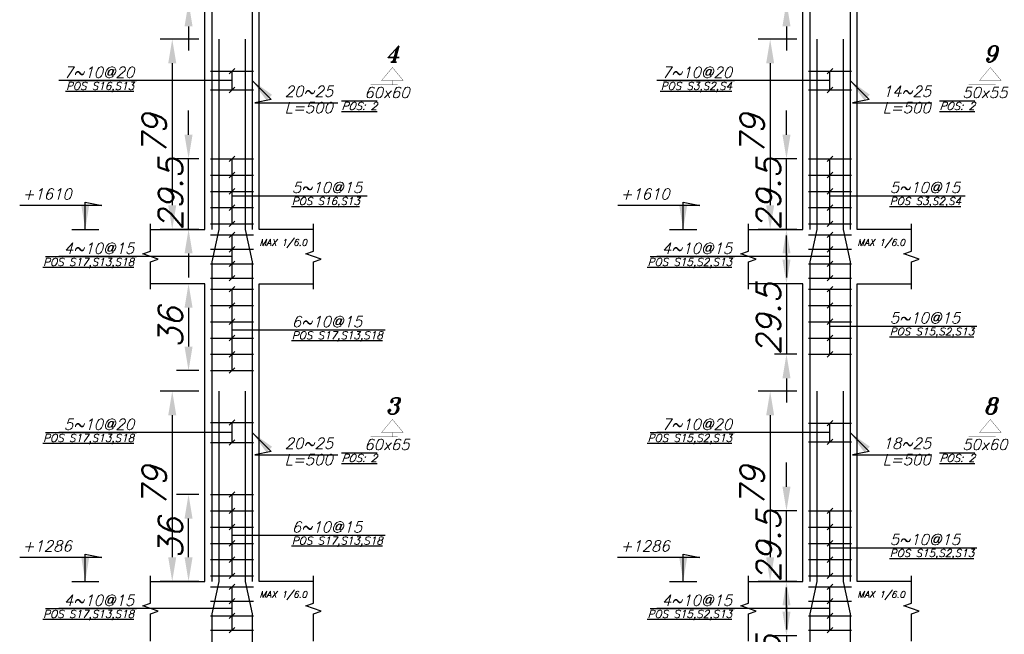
# Model space of a CAD drawing. Header units: inches. Extents: x 826 to 1034, y 702 to 834.
# Tile 5 of 93: x 882.64 to 890.82, y 727.38 to 732.49. Entities that reach past the tile are written whole.
import ezdxf
from ezdxf.enums import TextEntityAlignment as Align

# ---------------------------------------------------------------- set-up
doc = ezdxf.new("R2010")
doc.units = ezdxf.units.IN
doc.header["$MEASUREMENT"] = 0
doc.layers.add('SAZE_DRAWINGS', color=7, linetype='Continuous')
doc.styles.add('SAZE_STYLE', font='romansp.shx', dxfattribs={"oblique": 15})
doc.styles.add('SAZE_STYLE1', font='romant.shx', dxfattribs={"oblique": 15})
doc.dimstyles.new('SAZE_DIM_STYLE', dxfattribs={"dimtxt": 0.2, "dimasz": 0.2, "dimexe": 0.1, "dimexo": 0.05, "dimgap": 0.05, "dimtad": 0, "dimzin": 0, "dimdsep": 46, "dimtxsty": 'SAZE_STYLE', "dimcen": 0.09, "dimclrd": 2, "dimclre": 2, "dimclrt": 3, "dimadec": 0, "dimazin": 0, "dimtfac": 1, "dimtdec": 4, "dimtix": 1, "dimtmove": 1, "dimatfit": 3, "dimfxl": 1, "dimtolj": 1, "dimtzin": 0, "dimarcsym": 0})

# ---------------------------------------------------------------- blocks, each defined once
blk = doc.blocks.new('*D3762')
at = {"layer": 'Defpoints', "color": 0, "transparency": 16777216}
for p in [(884.1812, 729.3989), (883.9102, 727.8181), (884.1812, 727.8181)]:
    blk.add_point(p, dxfattribs=at)
at = {"layer": 'SAZE_DRAWINGS', "color": 2, "lineweight": -2, "transparency": 16777216}
for p, q in [((884.1312, 729.3989), (883.8102, 729.3989)), ((883.9102, 729.1989), (883.9102, 728.0181)), ((884.1312, 727.8181), (883.8102, 727.8181))]:
    blk.add_line(p, q, dxfattribs=at)
at = {"layer": 'SAZE_DRAWINGS', "color": 2, "transparency": 16777216}
for points in [[(883.8768, 729.1989), (883.9435, 729.1989), (883.9102, 729.3989)], [(883.8768, 728.0181), (883.9435, 728.0181), (883.9102, 727.8181)]]:
    blk.add_solid(points, dxfattribs=at)
at = {"layer": 'SAZE_DRAWINGS', "color": 3, "transparency": 16777216, "insert": (883.7602, 728.6085), "char_height": 0.2, "attachment_point": 5, "rotation": 90, "style": 'SAZE_STYLE'}
blk.add_mtext('\\A1;79', dxfattribs=at)
blk = doc.blocks.new('*D3765')
at = {"layer": 'Defpoints', "color": 0, "transparency": 16777216}
for p in [(884.1812, 732.3256), (883.9102, 730.7448), (884.1812, 730.7448)]:
    blk.add_point(p, dxfattribs=at)
at = {"layer": 'SAZE_DRAWINGS', "color": 2, "lineweight": -2, "transparency": 16777216}
for p, q in [((884.1312, 732.3256), (883.8102, 732.3256)), ((883.9102, 732.1256), (883.9102, 730.9448)), ((884.1312, 730.7448), (883.8102, 730.7448))]:
    blk.add_line(p, q, dxfattribs=at)
at = {"layer": 'SAZE_DRAWINGS', "color": 2, "transparency": 16777216}
for points in [[(883.8768, 732.1256), (883.9435, 732.1256), (883.9102, 732.3256)], [(883.8768, 730.9448), (883.9435, 730.9448), (883.9102, 730.7448)]]:
    blk.add_solid(points, dxfattribs=at)
at = {"layer": 'SAZE_DRAWINGS', "color": 3, "transparency": 16777216, "insert": (883.7602, 731.5352), "char_height": 0.2, "attachment_point": 5, "rotation": 90, "style": 'SAZE_STYLE'}
blk.add_mtext('\\A1;79', dxfattribs=at)
blk = doc.blocks.new('*D3766')
at = {"layer": 'Defpoints', "color": 0, "transparency": 16777216}
for p in [(884.0457, 728.5407), (884.1812, 728.5407), (884.1812, 727.8181)]:
    blk.add_point(p, dxfattribs=at)
at = {"layer": 'SAZE_DRAWINGS', "color": 2, "lineweight": -2, "transparency": 16777216}
for p, q in [((884.1312, 728.5407), (883.9457, 728.5407)), ((884.0457, 728.0181), (884.0457, 728.3407)), ((884.1312, 727.8181), (883.9457, 727.8181))]:
    blk.add_line(p, q, dxfattribs=at)
at = {"layer": 'SAZE_DRAWINGS', "color": 2, "transparency": 16777216}
for points in [[(884.0123, 728.3407), (884.079, 728.3407), (884.0457, 728.5407)], [(884.0123, 728.0181), (884.079, 728.0181), (884.0457, 727.8181)]]:
    blk.add_solid(points, dxfattribs=at)
at = {"layer": 'SAZE_DRAWINGS', "color": 3, "transparency": 16777216, "insert": (883.8957, 728.1794), "char_height": 0.2, "attachment_point": 5, "rotation": 90, "style": 'SAZE_STYLE'}
blk.add_mtext('\\A1;36', dxfattribs=at)
blk = doc.blocks.new('*D3767')
at = {"layer": 'Defpoints', "color": 0, "transparency": 16777216}
for p in [(884.1812, 730.2932), (884.0457, 729.5705), (884.1812, 729.5705)]:
    blk.add_point(p, dxfattribs=at)
at = {"layer": 'SAZE_DRAWINGS', "color": 2, "lineweight": -2, "transparency": 16777216}
for p, q in [((884.1312, 730.2932), (883.9457, 730.2932)), ((884.0457, 730.0932), (884.0457, 729.7705)), ((884.1312, 729.5705), (883.9457, 729.5705))]:
    blk.add_line(p, q, dxfattribs=at)
at = {"layer": 'SAZE_DRAWINGS', "color": 2, "transparency": 16777216}
for points in [[(884.0123, 730.0932), (884.079, 730.0932), (884.0457, 730.2932)], [(884.0123, 729.7705), (884.079, 729.7705), (884.0457, 729.5705)]]:
    blk.add_solid(points, dxfattribs=at)
at = {"layer": 'SAZE_DRAWINGS', "color": 3, "transparency": 16777216, "insert": (883.8957, 729.9319), "char_height": 0.2, "attachment_point": 5, "rotation": 90, "style": 'SAZE_STYLE'}
blk.add_mtext('\\A1;36', dxfattribs=at)
blk = doc.blocks.new('*D3769')
at = {"layer": 'Defpoints', "color": 0, "transparency": 16777216}
for p in [(884.0457, 731.332), (884.1812, 731.332), (884.1812, 730.7448)]:
    blk.add_point(p, dxfattribs=at)
at = {"layer": 'SAZE_DRAWINGS', "color": 2, "lineweight": -2, "transparency": 16777216}
for p, q in [((884.0457, 731.532), (884.0457, 731.732)), ((884.1312, 731.332), (883.9457, 731.332)), ((884.0457, 730.7448), (884.0457, 731.332)), ((884.1312, 730.7448), (883.9457, 730.7448)), ((884.0457, 730.5448), (884.0457, 730.3448))]:
    blk.add_line(p, q, dxfattribs=at)
at = {"layer": 'SAZE_DRAWINGS', "color": 2, "transparency": 16777216}
for points in [[(884.0123, 731.532), (884.079, 731.532), (884.0457, 731.332)], [(884.0123, 730.5448), (884.079, 730.5448), (884.0457, 730.7448)]]:
    blk.add_solid(points, dxfattribs=at)
at = {"layer": 'SAZE_DRAWINGS', "color": 3, "transparency": 16777216, "insert": (883.8957, 731.0384), "char_height": 0.2, "attachment_point": 5, "rotation": 90, "style": 'SAZE_STYLE'}
blk.add_mtext('\\A1;29.5', dxfattribs=at)
blk = doc.blocks.new('*D3770')
at = {"layer": 'Defpoints', "color": 0, "transparency": 16777216}
for p in [(884.1812, 733.2199), (884.0457, 732.6328), (884.1812, 732.6328)]:
    blk.add_point(p, dxfattribs=at)
at = {"layer": 'SAZE_DRAWINGS', "color": 2, "lineweight": -2, "transparency": 16777216}
for p, q in [((884.0457, 733.4199), (884.0457, 733.6199)), ((884.1312, 733.2199), (883.9457, 733.2199)), ((884.0457, 733.2199), (884.0457, 732.6328)), ((884.1312, 732.6328), (883.9457, 732.6328)), ((884.0457, 732.4328), (884.0457, 732.2328))]:
    blk.add_line(p, q, dxfattribs=at)
at = {"layer": 'SAZE_DRAWINGS', "color": 2, "transparency": 16777216}
for points in [[(884.0123, 733.4199), (884.079, 733.4199), (884.0457, 733.2199)], [(884.0123, 732.4328), (884.079, 732.4328), (884.0457, 732.6328)]]:
    blk.add_solid(points, dxfattribs=at)
at = {"layer": 'SAZE_DRAWINGS', "color": 3, "transparency": 16777216, "insert": (883.8957, 732.9264), "char_height": 0.2, "attachment_point": 5, "rotation": 90, "style": 'SAZE_STYLE'}
blk.add_mtext('\\A1;29.5', dxfattribs=at)
blk = doc.blocks.new('*D3726')
at = {"layer": 'Defpoints', "color": 0, "transparency": 16777216}
for p in [(889.1494, 729.3989), (888.8784, 727.8181), (889.1494, 727.8181)]:
    blk.add_point(p, dxfattribs=at)
at = {"layer": 'SAZE_DRAWINGS', "color": 2, "lineweight": -2, "transparency": 16777216}
for p, q in [((889.0994, 729.3989), (888.7784, 729.3989)), ((888.8784, 729.1989), (888.8784, 728.0181)), ((889.0994, 727.8181), (888.7784, 727.8181))]:
    blk.add_line(p, q, dxfattribs=at)
at = {"layer": 'SAZE_DRAWINGS', "color": 2, "transparency": 16777216}
for points in [[(888.8451, 729.1989), (888.9118, 729.1989), (888.8784, 729.3989)], [(888.8451, 728.0181), (888.9118, 728.0181), (888.8784, 727.8181)]]:
    blk.add_solid(points, dxfattribs=at)
at = {"layer": 'SAZE_DRAWINGS', "color": 3, "transparency": 16777216, "insert": (888.7284, 728.6085), "char_height": 0.2, "attachment_point": 5, "rotation": 90, "style": 'SAZE_STYLE'}
blk.add_mtext('\\A1;79', dxfattribs=at)
blk = doc.blocks.new('*D3728')
at = {"layer": 'Defpoints', "color": 0, "transparency": 16777216}
for p in [(889.1494, 727.3664), (889.0139, 726.7793), (889.1494, 726.7793)]:
    blk.add_point(p, dxfattribs=at)
at = {"layer": 'SAZE_DRAWINGS', "color": 2, "lineweight": -2, "transparency": 16777216}
for p, q in [((889.0139, 727.5664), (889.0139, 727.7664)), ((889.0994, 727.3664), (888.9139, 727.3664)), ((889.0139, 727.3664), (889.0139, 726.7793)), ((889.0994, 726.7793), (888.9139, 726.7793)), ((889.0139, 726.5793), (889.0139, 726.3793))]:
    blk.add_line(p, q, dxfattribs=at)
at = {"layer": 'SAZE_DRAWINGS', "color": 2, "transparency": 16777216}
for points in [[(888.9806, 727.5664), (889.0473, 727.5664), (889.0139, 727.3664)], [(888.9806, 726.5793), (889.0473, 726.5793), (889.0139, 726.7793)]]:
    blk.add_solid(points, dxfattribs=at)
at = {"layer": 'SAZE_DRAWINGS', "color": 3, "transparency": 16777216, "insert": (888.8639, 727.0728), "char_height": 0.2, "attachment_point": 5, "rotation": 90, "style": 'SAZE_STYLE'}
blk.add_mtext('\\A1;29.5', dxfattribs=at)
blk = doc.blocks.new('*D3729')
at = {"layer": 'Defpoints', "color": 0, "transparency": 16777216}
for p in [(889.1494, 732.3256), (888.8784, 730.7448), (889.1494, 730.7448)]:
    blk.add_point(p, dxfattribs=at)
at = {"layer": 'SAZE_DRAWINGS', "color": 2, "lineweight": -2, "transparency": 16777216}
for p, q in [((889.0994, 732.3256), (888.7784, 732.3256)), ((888.8784, 732.1256), (888.8784, 730.9448)), ((889.0994, 730.7448), (888.7784, 730.7448))]:
    blk.add_line(p, q, dxfattribs=at)
at = {"layer": 'SAZE_DRAWINGS', "color": 2, "transparency": 16777216}
for points in [[(888.8451, 732.1256), (888.9118, 732.1256), (888.8784, 732.3256)], [(888.8451, 730.9448), (888.9118, 730.9448), (888.8784, 730.7448)]]:
    blk.add_solid(points, dxfattribs=at)
at = {"layer": 'SAZE_DRAWINGS', "color": 3, "transparency": 16777216, "insert": (888.7284, 731.5352), "char_height": 0.2, "attachment_point": 5, "rotation": 90, "style": 'SAZE_STYLE'}
blk.add_mtext('\\A1;79', dxfattribs=at)
blk = doc.blocks.new('*D3730')
at = {"layer": 'Defpoints', "color": 0, "transparency": 16777216}
for p in [(889.0139, 728.4052), (889.1494, 728.4052), (889.1494, 727.8181)]:
    blk.add_point(p, dxfattribs=at)
at = {"layer": 'SAZE_DRAWINGS', "color": 2, "lineweight": -2, "transparency": 16777216}
for p, q in [((889.0139, 728.6052), (889.0139, 728.8052)), ((889.0994, 728.4052), (888.9139, 728.4052)), ((889.0139, 727.8181), (889.0139, 728.4052)), ((889.0994, 727.8181), (888.9139, 727.8181)), ((889.0139, 727.6181), (889.0139, 727.4181))]:
    blk.add_line(p, q, dxfattribs=at)
at = {"layer": 'SAZE_DRAWINGS', "color": 2, "transparency": 16777216}
for points in [[(888.9806, 728.6052), (889.0473, 728.6052), (889.0139, 728.4052)], [(888.9806, 727.6181), (889.0473, 727.6181), (889.0139, 727.8181)]]:
    blk.add_solid(points, dxfattribs=at)
at = {"layer": 'SAZE_DRAWINGS', "color": 3, "transparency": 16777216, "insert": (888.8639, 728.1117), "char_height": 0.2, "attachment_point": 5, "rotation": 90, "style": 'SAZE_STYLE'}
blk.add_mtext('\\A1;29.5', dxfattribs=at)
blk = doc.blocks.new('*D3731')
at = {"layer": 'Defpoints', "color": 0, "transparency": 16777216}
for p in [(889.1494, 730.2932), (889.0139, 729.706), (889.1494, 729.706)]:
    blk.add_point(p, dxfattribs=at)
at = {"layer": 'SAZE_DRAWINGS', "color": 2, "lineweight": -2, "transparency": 16777216}
for p, q in [((889.0139, 730.4932), (889.0139, 730.6932)), ((889.0994, 730.2932), (888.9139, 730.2932)), ((889.0139, 730.2932), (889.0139, 729.706)), ((889.0994, 729.706), (888.9139, 729.706)), ((889.0139, 729.506), (889.0139, 729.306))]:
    blk.add_line(p, q, dxfattribs=at)
at = {"layer": 'SAZE_DRAWINGS', "color": 2, "transparency": 16777216}
for points in [[(888.9806, 730.4932), (889.0473, 730.4932), (889.0139, 730.2932)], [(888.9806, 729.506), (889.0473, 729.506), (889.0139, 729.706)]]:
    blk.add_solid(points, dxfattribs=at)
at = {"layer": 'SAZE_DRAWINGS', "color": 3, "transparency": 16777216, "insert": (888.8639, 729.9996), "char_height": 0.2, "attachment_point": 5, "rotation": 90, "style": 'SAZE_STYLE'}
blk.add_mtext('\\A1;29.5', dxfattribs=at)
blk = doc.blocks.new('*D3733')
at = {"layer": 'Defpoints', "color": 0, "transparency": 16777216}
for p in [(889.0139, 731.332), (889.1494, 731.332), (889.1494, 730.7448)]:
    blk.add_point(p, dxfattribs=at)
at = {"layer": 'SAZE_DRAWINGS', "color": 2, "lineweight": -2, "transparency": 16777216}
for p, q in [((889.0139, 731.532), (889.0139, 731.732)), ((889.0994, 731.332), (888.9139, 731.332)), ((889.0139, 730.7448), (889.0139, 731.332)), ((889.0994, 730.7448), (888.9139, 730.7448)), ((889.0139, 730.5448), (889.0139, 730.3448))]:
    blk.add_line(p, q, dxfattribs=at)
at = {"layer": 'SAZE_DRAWINGS', "color": 2, "transparency": 16777216}
for points in [[(888.9806, 731.532), (889.0473, 731.532), (889.0139, 731.332)], [(888.9806, 730.5448), (889.0473, 730.5448), (889.0139, 730.7448)]]:
    blk.add_solid(points, dxfattribs=at)
at = {"layer": 'SAZE_DRAWINGS', "color": 3, "transparency": 16777216, "insert": (888.8639, 731.0384), "char_height": 0.2, "attachment_point": 5, "rotation": 90, "style": 'SAZE_STYLE'}
blk.add_mtext('\\A1;29.5', dxfattribs=at)
blk = doc.blocks.new('*D3734')
at = {"layer": 'Defpoints', "color": 0, "transparency": 16777216}
for p in [(889.1494, 733.2199), (889.0139, 732.6328), (889.1494, 732.6328)]:
    blk.add_point(p, dxfattribs=at)
at = {"layer": 'SAZE_DRAWINGS', "color": 2, "lineweight": -2, "transparency": 16777216}
for p, q in [((889.0139, 733.4199), (889.0139, 733.6199)), ((889.0994, 733.2199), (888.9139, 733.2199)), ((889.0139, 733.2199), (889.0139, 732.6328)), ((889.0994, 732.6328), (888.9139, 732.6328)), ((889.0139, 732.4328), (889.0139, 732.2328))]:
    blk.add_line(p, q, dxfattribs=at)
at = {"layer": 'SAZE_DRAWINGS', "color": 2, "transparency": 16777216}
for points in [[(888.9806, 733.4199), (889.0473, 733.4199), (889.0139, 733.2199)], [(888.9806, 732.4328), (889.0473, 732.4328), (889.0139, 732.6328)]]:
    blk.add_solid(points, dxfattribs=at)
at = {"layer": 'SAZE_DRAWINGS', "color": 3, "transparency": 16777216, "insert": (888.8639, 732.9264), "char_height": 0.2, "attachment_point": 5, "rotation": 90, "style": 'SAZE_STYLE'}
blk.add_mtext('\\A1;29.5', dxfattribs=at)

msp = doc.modelspace()

# ---------------------------------------------------------------- linework, layer by layer
at = {"layer": 'SAZE_DRAWINGS', "color": 3}
for p, q in [((884.2286, 732.0607), (884.5854, 732.0607)), ((889.1969, 732.0607), (889.5537, 732.0607)), ((884.2286, 731.9041), (884.5854, 731.9041)), ((889.1969, 731.9041), (889.5537, 731.9041)), ((884.2286, 731.332), (884.5854, 731.332)), ((889.1969, 731.332), (889.5537, 731.332)), ((884.2286, 731.1965), (884.5854, 731.1965)), ((889.1969, 731.1965), (889.5537, 731.1965)), ((884.2286, 731.061), (884.5854, 731.061)), ((889.1969, 731.061), (889.5537, 731.061)), ((884.2286, 730.9255), (884.5854, 730.9255)), ((889.1969, 730.9255), (889.5537, 730.9255)), ((884.2286, 730.79), (884.5854, 730.79)), ((889.1969, 730.79), (889.5537, 730.79)), ((883.0746, 730.7448), (883.3004, 730.7448)), ((884.2286, 730.6997), (884.5854, 730.6997)), ((888.0429, 730.7448), (888.2687, 730.7448)), ((889.1969, 730.6997), (889.5537, 730.6997)), ((884.2286, 730.5792), (884.5854, 730.5792)), ((889.1969, 730.5792), (889.5537, 730.5792)), ((884.2286, 730.4588), (884.5854, 730.4588)), ((889.1969, 730.4588), (889.5537, 730.4588)), ((884.2286, 730.3383), (884.5854, 730.3383)), ((889.1969, 730.3383), (889.5537, 730.3383)), ((884.2286, 730.248), (884.5854, 730.248)), ((889.1969, 730.248), (889.5537, 730.248)), ((884.2286, 730.1125), (884.5854, 730.1125)), ((889.1969, 730.1125), (889.5537, 730.1125)), ((884.2286, 729.977), (884.5854, 729.977)), ((889.1969, 729.977), (889.5537, 729.977)), ((884.2286, 729.8415), (884.5854, 729.8415)), ((889.1969, 729.8415), (889.5537, 729.8415)), ((884.2286, 729.706), (884.5854, 729.706)), ((889.1969, 729.706), (889.5537, 729.706)), ((884.2286, 729.5705), (884.5854, 729.5705)), ((884.2286, 729.1392), (884.5854, 729.1392)), ((889.1969, 729.1339), (889.5537, 729.1339)), ((884.2286, 728.9721), (884.5854, 728.9721)), ((889.1969, 728.9773), (889.5537, 728.9773)), ((884.2286, 728.5407), (884.5854, 728.5407)), ((884.2286, 728.4052), (884.5854, 728.4052)), ((889.1969, 728.4052), (889.5537, 728.4052)), ((884.2286, 728.2697), (884.5854, 728.2697)), ((889.1969, 728.2697), (889.5537, 728.2697)), ((884.2286, 728.1342), (884.5854, 728.1342)), ((889.1969, 728.1342), (889.5537, 728.1342)), ((884.2286, 727.9987), (884.5854, 727.9987)), ((889.1969, 727.9987), (889.5537, 727.9987)), ((883.0746, 727.8181), (883.3004, 727.8181)), ((884.2286, 727.8632), (884.5854, 727.8632)), ((888.0429, 727.8181), (888.2687, 727.8181)), ((889.1969, 727.8632), (889.5537, 727.8632)), ((884.2286, 727.7729), (884.5854, 727.7729)), ((889.1969, 727.7729), (889.5537, 727.7729)), ((884.2286, 727.6525), (884.5854, 727.6525)), ((889.1969, 727.6525), (889.5537, 727.6525)), ((884.2286, 727.532), (884.5854, 727.532)), ((889.1969, 727.532), (889.5537, 727.532)), ((884.2286, 727.4116), (884.5854, 727.4116)), ((889.1969, 727.4116), (889.5537, 727.4116))]:
    msp.add_line(p, q, dxfattribs=at)
at = {"layer": 'SAZE_DRAWINGS', "color": 2}
for p, q in [((884.4296, 732.0833), (884.3844, 732.0381)), ((884.407, 731.9041), (884.407, 732.0607)), ((889.3978, 732.0833), (889.3527, 732.0381)), ((889.3753, 731.9041), (889.3753, 732.0607)), ((884.407, 731.9824), (882.9676, 731.9824)), ((889.3753, 731.9824), (887.9359, 731.9824)), ((884.4296, 731.9267), (884.3844, 731.8815)), ((889.3978, 731.9267), (889.3527, 731.8815)), ((884.4296, 731.3546), (884.3844, 731.3094)), ((884.407, 730.79), (884.407, 731.332)), ((889.3978, 731.3546), (889.3527, 731.3094)), ((889.3753, 730.79), (889.3753, 731.332)), ((884.4296, 731.2191), (884.3844, 731.1739)), ((889.3978, 731.2191), (889.3527, 731.1739)), ((884.4296, 731.0836), (884.3844, 731.0384)), ((889.3978, 731.0836), (889.3527, 731.0384)), ((884.407, 731.0249), (885.5302, 731.0249)), ((889.3753, 731.0249), (890.4985, 731.0249)), ((884.4296, 730.9481), (884.3844, 730.9029)), ((889.3978, 730.9481), (889.3527, 730.9029)), ((884.4296, 730.8126), (884.3844, 730.7674)), ((889.3978, 730.8126), (889.3527, 730.7674)), ((884.4296, 730.7223), (884.3844, 730.6771)), ((884.407, 730.3383), (884.407, 730.6997)), ((889.3978, 730.7223), (889.3527, 730.6771)), ((889.3753, 730.3383), (889.3753, 730.6997)), ((884.4296, 730.6018), (884.3844, 730.5566)), ((889.3978, 730.6018), (889.3527, 730.5566)), ((884.407, 730.519), (882.9676, 730.519)), ((889.3753, 730.519), (887.9359, 730.519)), ((884.4296, 730.4814), (884.3844, 730.4362)), ((889.3978, 730.4814), (889.3527, 730.4362)), ((884.4296, 730.3609), (884.3844, 730.3158)), ((889.3978, 730.3609), (889.3527, 730.3158)), ((884.4296, 730.2706), (884.3844, 730.2254)), ((889.3978, 730.2706), (889.3527, 730.2254)), ((884.407, 729.5705), (884.407, 730.248)), ((889.3753, 729.706), (889.3753, 730.248)), ((884.4296, 730.1351), (884.3844, 730.0899)), ((889.3978, 730.1351), (889.3527, 730.0899)), ((884.4296, 729.9996), (884.3844, 729.9544)), ((889.3978, 729.9996), (889.3527, 729.9544)), ((889.3753, 729.9409), (890.4985, 729.9409)), ((884.4296, 729.8641), (884.3844, 729.8189)), ((884.407, 729.9093), (885.5259, 729.9093)), ((889.3978, 729.8641), (889.3527, 729.8189)), ((884.4296, 729.7286), (884.3844, 729.6834)), ((889.3978, 729.7286), (889.3527, 729.6834)), ((884.4296, 729.5931), (884.3844, 729.5479)), ((884.4296, 729.1618), (884.3844, 729.1166)), ((884.407, 728.9721), (884.407, 729.1392)), ((889.3978, 729.1565), (889.3527, 729.1113)), ((889.3753, 728.9773), (889.3753, 729.1339)), ((884.407, 729.0556), (882.9676, 729.0556)), ((889.3753, 729.0556), (887.9359, 729.0556)), ((884.4296, 728.9947), (884.3844, 728.9495)), ((889.3978, 728.9999), (889.3527, 728.9548)), ((884.4296, 728.5633), (884.3844, 728.5182)), ((884.407, 727.8632), (884.407, 728.5407)), ((884.4296, 728.4278), (884.3844, 728.3827)), ((889.3978, 728.4278), (889.3527, 728.3827)), ((889.3753, 727.8632), (889.3753, 728.4052)), ((884.4296, 728.2923), (884.3844, 728.2472)), ((889.3978, 728.2923), (889.3527, 728.2472)), ((884.4296, 728.1568), (884.3844, 728.1117)), ((884.407, 728.202), (885.5259, 728.202)), ((889.3978, 728.1568), (889.3527, 728.1117)), ((889.3753, 728.0981), (890.4985, 728.0981)), ((884.4296, 728.0213), (884.3844, 727.9762)), ((889.3978, 728.0213), (889.3527, 727.9762)), ((884.4296, 727.8858), (884.3844, 727.8407)), ((889.3978, 727.8858), (889.3527, 727.8407)), ((884.4296, 727.7955), (884.3844, 727.7503)), ((884.407, 727.4116), (884.407, 727.7729)), ((889.3978, 727.7955), (889.3527, 727.7503)), ((889.3753, 727.4116), (889.3753, 727.7729)), ((884.4296, 727.6751), (884.3844, 727.6299)), ((889.3978, 727.6751), (889.3527, 727.6299)), ((884.407, 727.5923), (882.9676, 727.5923)), ((889.3753, 727.5923), (887.9359, 727.5923)), ((884.4296, 727.5546), (884.3844, 727.5094)), ((889.3978, 727.5546), (889.3527, 727.5094)), ((884.4296, 727.4342), (884.3844, 727.389)), ((889.3978, 727.4342), (889.3527, 727.389))]:
    msp.add_line(p, q, dxfattribs=at)
at = {"layer": 'SAZE_DRAWINGS', "color": 6}
for points in [[(884.2986, 735.2524), (884.2986, 733.6716), (884.2399, 733.4006), (884.2399, 730.7448)], [(884.5154, 735.2524), (884.5154, 733.6716), (884.5741, 733.4006), (884.5741, 730.7448)], [(889.2669, 735.2524), (889.2669, 733.6716), (889.2081, 733.4006), (889.2081, 730.7448)], [(889.4837, 735.2524), (889.4837, 733.6716), (889.5424, 733.4006), (889.5424, 730.7448)], [(884.2986, 732.3256), (884.2986, 730.7448), (884.2399, 730.4738), (884.2399, 727.8181)], [(884.5154, 732.3256), (884.5154, 730.7448), (884.5741, 730.4738), (884.5741, 727.8181)], [(889.2669, 732.3256), (889.2669, 730.7448), (889.2081, 730.4738), (889.2081, 727.8181)], [(889.4837, 732.3256), (889.4837, 730.7448), (889.5424, 730.4738), (889.5424, 727.8181)], [(884.2986, 729.3989), (884.2986, 727.8181), (884.2399, 727.5471), (884.2399, 724.8913)], [(884.5154, 729.3989), (884.5154, 727.8181), (884.5741, 727.5471), (884.5741, 724.8913)], [(889.2669, 729.3989), (889.2669, 727.8181), (889.2081, 727.5471), (889.2081, 724.8913)], [(889.4837, 729.3989), (889.4837, 727.8181), (889.5424, 727.5471), (889.5424, 724.8913)]]:
    msp.add_lwpolyline(points, dxfattribs=at)
at = {"layer": 'SAZE_DRAWINGS', "color": 3}
for points in [[(883.7295, 730.7448), (884.1812, 730.7448), (884.1812, 733.2199), (883.7295, 733.2199)], [(885.0845, 730.7448), (884.6328, 730.7448), (884.6328, 733.2199), (885.0845, 733.2199)], [(888.6978, 730.7448), (889.1494, 730.7448), (889.1494, 733.2199), (888.6978, 733.2199)], [(890.0527, 730.7448), (889.6011, 730.7448), (889.6011, 733.2199), (890.0527, 733.2199)], [(883.7295, 727.8181), (884.1812, 727.8181), (884.1812, 730.2932), (883.7295, 730.2932)], [(885.0845, 727.8181), (884.6328, 727.8181), (884.6328, 730.2932), (885.0845, 730.2932)], [(888.6978, 727.8181), (889.1494, 727.8181), (889.1494, 730.2932), (888.6978, 730.2932)], [(890.0527, 727.8181), (889.6011, 727.8181), (889.6011, 730.2932), (890.0527, 730.2932)]]:
    msp.add_lwpolyline(points, dxfattribs=at)
at = {"layer": 'SAZE_DRAWINGS', "color": 3, "const_width": 0.00226}
for points in [[(885.6491, 731.9824), (885.8297, 731.9824), (885.7394, 732.0908)], [(890.6173, 731.9824), (890.798, 731.9824), (890.7077, 732.0908)], [(885.6491, 729.0556), (885.8297, 729.0556), (885.7394, 729.164)], [(890.6173, 729.0556), (890.798, 729.0556), (890.7077, 729.164)]]:
    msp.add_lwpolyline(points, close=True, dxfattribs=at)
for points in [[(885.7394, 731.9824), (885.7394, 731.9463), (885.7846, 731.9463), (885.5587, 731.9463)], [(890.7077, 731.9824), (890.7077, 731.9463), (890.7528, 731.9463), (890.527, 731.9463)], [(885.7394, 729.0556), (885.7394, 729.0195), (885.7846, 729.0195), (885.5587, 729.0195)], [(890.7077, 729.0556), (890.7077, 729.0195), (890.7528, 729.0195), (890.527, 729.0195)]]:
    msp.add_lwpolyline(points, dxfattribs=at)
at = {"layer": 'SAZE_DRAWINGS', "color": 1}
for points in [[(883.7295, 730.248), (883.7295, 730.4738), (883.7927, 730.4964), (883.6663, 730.5416), (883.7295, 730.5642), (883.7295, 730.79)], [(885.0845, 730.248), (885.0845, 730.4738), (885.1477, 730.4964), (885.0213, 730.5416), (885.0845, 730.5642), (885.0845, 730.79)], [(888.6978, 730.248), (888.6978, 730.4738), (888.761, 730.4964), (888.6345, 730.5416), (888.6978, 730.5642), (888.6978, 730.79)], [(890.0527, 730.248), (890.0527, 730.4738), (890.116, 730.4964), (889.9895, 730.5416), (890.0527, 730.5642), (890.0527, 730.79)], [(883.7295, 727.3213), (883.7295, 727.5471), (883.7927, 727.5697), (883.6663, 727.6148), (883.7295, 727.6374), (883.7295, 727.8632)], [(885.0845, 727.3213), (885.0845, 727.5471), (885.1477, 727.5697), (885.0213, 727.6148), (885.0845, 727.6374), (885.0845, 727.8632)], [(888.6978, 727.3213), (888.6978, 727.5471), (888.761, 727.5697), (888.6345, 727.6148), (888.6978, 727.6374), (888.6978, 727.8632)], [(890.0527, 727.3213), (890.0527, 727.5471), (890.116, 727.5697), (889.9895, 727.6148), (890.0527, 727.6374), (890.0527, 727.8632)]]:
    msp.add_lwpolyline(points, dxfattribs=at)

# ---------------------------------------------------------------- texts
at = {"layer": 'SAZE_DRAWINGS', "color": 3, "style": 'SAZE_STYLE1', "oblique": 15}
for s, p in [('4', (885.7394, 732.136)), ('9', (890.7077, 732.136)), ('3', (885.7394, 729.2092)), ('8', (890.7077, 729.2092))]:
    msp.add_text(s, height=0.1355, dxfattribs=at).set_placement(p, align=Align.CENTER)
at = {"layer": 'SAZE_DRAWINGS', "color": 2, "style": 'SAZE_STYLE', "oblique": 15}
for s, p in [('7~10@20', (883.594, 732.005)), ('7~10@20', (888.5623, 732.005)), ('4~10@15', (883.594, 730.5416)), ('4~10@15', (888.5623, 730.5416)), ('5~10@20', (883.594, 729.0782)), ('7~10@20', (888.5623, 729.0782)), ('4~10@15', (883.594, 727.6148)), ('4~10@15', (888.5623, 727.6148))]:
    msp.add_text(s, height=0.09033, dxfattribs=at).set_placement(p, align=Align.RIGHT)
for s, p in [('%%U%%OPOS S16,S13', (883.5941, 731.9688)), ('%%U%%OPOS S3,S2,S4', (888.5624, 731.9688)), ('%%U%%OPOS S17,S13,S18', (883.5941, 730.5055)), ('%%U%%OPOS S15,S2,S13', (888.5624, 730.5055)), ('%%U%%OPOS S17,S13,S18', (883.5941, 729.0421)), ('%%U%%OPOS S15,S2,S13', (888.5624, 729.0421)), ('%%U%%OPOS S17,S13,S18', (883.5941, 727.5787)), ('%%U%%OPOS S15,S2,S13', (888.5624, 727.5787))]:
    msp.add_text(s, height=0.063232, dxfattribs=at).set_placement(p, align=Align.TOP_RIGHT)
at = {"layer": 'SAZE_DRAWINGS', "color": 3, "style": 'SAZE_STYLE1', "oblique": 15}
for s, p in [('60x60', (885.6942, 731.9282)), ('50x55', (890.6625, 731.9282)), ('60x65', (885.6942, 729.0014)), ('50x60', (890.6625, 729.0014))]:
    msp.add_text(s, height=0.09033, dxfattribs=at).set_placement(p, align=Align.TOP_CENTER)
at = {"layer": 'SAZE_DRAWINGS', "color": 2, "style": 'SAZE_STYLE', "oblique": 15}
for s, p in [('5~10@15', (884.9038, 731.0475)), ('5~10@15', (889.8721, 731.0475)), ('6~10@15', (884.9038, 729.9319)), ('5~10@15', (889.8721, 729.9635)), ('6~10@15', (884.9038, 728.2246)), ('5~10@15', (889.8721, 728.1207))]:
    msp.add_text(s, height=0.09033, dxfattribs=at).set_placement(p)
for s, p in [('%%U%%OPOS S16,S13', (884.9039, 731.0113)), ('%%U%%OPOS S3,S2,S4', (889.8722, 731.0113)), ('%%U%%OPOS S17,S13,S18', (884.9039, 729.8957)), ('%%U%%OPOS S15,S2,S13', (889.8722, 729.9273)), ('%%U%%OPOS S17,S13,S18', (884.9039, 728.1884)), ('%%U%%OPOS S15,S2,S13', (889.8722, 728.0846))]:
    msp.add_text(s, height=0.063232, dxfattribs=at).set_placement(p, align=Align.TOP_LEFT)
at = {"layer": 'SAZE_DRAWINGS', "color": 3, "style": 'SAZE_STYLE', "oblique": 15}
for p in [(884.6351, 730.6093), (889.6033, 730.6093), (884.6351, 727.6826), (889.6033, 727.6826)]:
    msp.add_text('MAX 1/6.0', height=0.0542, dxfattribs=at).set_placement(p)
at = {"layer": 'SAZE_DRAWINGS', "color": 3, "char_height": 0.09033, "style": 'SAZE_STYLE'}
for s, insert, attachment_point in [('\\A1;20~25', (884.8451, 731.8469), 7), ('\\A1;14~25', (889.8134, 731.8469), 7), ('+1610', (883.0746, 730.9933), 9), ('+1610', (888.0429, 730.9933), 9), ('\\A1;20~25', (884.8451, 728.9201), 7), ('\\A1;18~25', (889.8134, 728.9201), 7), ('+1286', (883.0746, 728.0665), 9), ('+1286', (888.0429, 728.0665), 9)]:
    msp.add_mtext(s, dxfattribs=dict(at, insert=insert, attachment_point=attachment_point))
at = {"layer": 'SAZE_DRAWINGS', "color": 2, "attachment_point": 1, "style": 'SAZE_STYLE'}
for s, insert, char_height in [('{\\Q20;\\L\\OPOS: 2}', (885.3162, 731.8017), 0.063232), ('{\\Q20;\\L\\OPOS: 2}', (890.2844, 731.8017), 0.063232), ('L=500', (884.8451, 731.8017), 0.09033), ('L=500', (889.8134, 731.8017), 0.09033), ('L=500', (884.8451, 728.875), 0.09033), ('{\\Q20;\\L\\OPOS: 2}', (885.3162, 728.875), 0.063232), ('L=500', (889.8134, 728.875), 0.09033), ('{\\Q20;\\L\\OPOS: 2}', (890.2844, 728.875), 0.063232)]:
    msp.add_mtext(s, dxfattribs=dict(at, insert=insert, char_height=char_height))

# ---------------------------------------------------------------- dimensions: what is measured, and where the dimension line sits
at = {"layer": 'SAZE_DRAWINGS', "color": 3}
for base, p1, p2, override, picture, middle in [((884.0457, 732.6328), (884.1812, 733.2199), (884.1812, 732.6328), {"dimtxt": 0.2, "dimasz": 0.2, "dimgap": 0.05, "dimtad": 1, "dimtoh": 1, "dimdec": 1, "dimlfac": 50, "dimrnd": 0.5, "dimzin": 8, "dimclrd": 2, "dimclre": 2, "dimclrt": 3}, '*D3770', (883.8957, 732.9264)), ((889.0139, 732.6328), (889.1494, 733.2199), (889.1494, 732.6328), {"dimtxt": 0.2, "dimasz": 0.2, "dimgap": 0.05, "dimtad": 1, "dimtoh": 1, "dimdec": 1, "dimlfac": 50, "dimrnd": 0.5, "dimzin": 8, "dimclrd": 2, "dimclre": 2, "dimclrt": 3}, '*D3734', (888.8639, 732.9264)), ((883.9102, 730.7448), (884.1812, 732.3256), (884.1812, 730.7448), {"dimtxt": 0.2, "dimasz": 0.2, "dimgap": 0.05, "dimtad": 1, "dimtoh": 1, "dimdec": 1, "dimlfac": 50, "dimrnd": 1, "dimzin": 8, "dimclrd": 2, "dimclre": 2, "dimclrt": 3}, '*D3765', (883.7602, 731.5352)), ((888.8784, 730.7448), (889.1494, 732.3256), (889.1494, 730.7448), {"dimtxt": 0.2, "dimasz": 0.2, "dimgap": 0.05, "dimtad": 1, "dimtoh": 1, "dimdec": 1, "dimlfac": 50, "dimrnd": 1, "dimzin": 8, "dimclrd": 2, "dimclre": 2, "dimclrt": 3}, '*D3729', (888.7284, 731.5352)), ((884.0457, 731.332), (884.1812, 730.7448), (884.1812, 731.332), {"dimtxt": 0.2, "dimasz": 0.2, "dimgap": 0.05, "dimtad": 1, "dimtoh": 1, "dimdec": 1, "dimlfac": 50, "dimrnd": 0.5, "dimzin": 8, "dimclrd": 2, "dimclre": 2, "dimclrt": 3}, '*D3769', (883.8957, 731.0384)), ((889.0139, 731.332), (889.1494, 730.7448), (889.1494, 731.332), {"dimtxt": 0.2, "dimasz": 0.2, "dimgap": 0.05, "dimtad": 1, "dimtoh": 1, "dimdec": 1, "dimlfac": 50, "dimrnd": 0.5, "dimzin": 8, "dimclrd": 2, "dimclre": 2, "dimclrt": 3}, '*D3733', (888.8639, 731.0384)), ((889.0139, 729.706), (889.1494, 730.2932), (889.1494, 729.706), {"dimtxt": 0.2, "dimasz": 0.2, "dimgap": 0.05, "dimtad": 1, "dimtoh": 1, "dimdec": 1, "dimlfac": 50, "dimrnd": 0.5, "dimzin": 8, "dimclrd": 2, "dimclre": 2, "dimclrt": 3}, '*D3731', (888.8639, 729.9996)), ((884.0457, 729.5705), (884.1812, 730.2932), (884.1812, 729.5705), {"dimtxt": 0.2, "dimasz": 0.2, "dimgap": 0.05, "dimtad": 1, "dimtoh": 1, "dimdec": 1, "dimlfac": 50, "dimrnd": 0.5, "dimzin": 8, "dimclrd": 2, "dimclre": 2, "dimclrt": 3}, '*D3767', (883.8957, 729.9319)), ((883.9102, 727.8181), (884.1812, 729.3989), (884.1812, 727.8181), {"dimtxt": 0.2, "dimasz": 0.2, "dimgap": 0.05, "dimtad": 1, "dimtoh": 1, "dimdec": 1, "dimlfac": 50, "dimrnd": 1, "dimzin": 8, "dimclrd": 2, "dimclre": 2, "dimclrt": 3}, '*D3762', (883.7602, 728.6085)), ((888.8784, 727.8181), (889.1494, 729.3989), (889.1494, 727.8181), {"dimtxt": 0.2, "dimasz": 0.2, "dimgap": 0.05, "dimtad": 1, "dimtoh": 1, "dimdec": 1, "dimlfac": 50, "dimrnd": 1, "dimzin": 8, "dimclrd": 2, "dimclre": 2, "dimclrt": 3}, '*D3726', (888.7284, 728.6085)), ((889.0139, 728.4052), (889.1494, 727.8181), (889.1494, 728.4052), {"dimtxt": 0.2, "dimasz": 0.2, "dimgap": 0.05, "dimtad": 1, "dimtoh": 1, "dimdec": 1, "dimlfac": 50, "dimrnd": 0.5, "dimzin": 8, "dimclrd": 2, "dimclre": 2, "dimclrt": 3}, '*D3730', (888.8639, 728.1117)), ((884.0457, 728.5407), (884.1812, 727.8181), (884.1812, 728.5407), {"dimtxt": 0.2, "dimasz": 0.2, "dimgap": 0.05, "dimtad": 1, "dimtoh": 1, "dimdec": 1, "dimlfac": 50, "dimrnd": 0.5, "dimzin": 8, "dimclrd": 2, "dimclre": 2, "dimclrt": 3}, '*D3766', (883.8957, 728.1794)), ((889.0139, 726.7793), (889.1494, 727.3664), (889.1494, 726.7793), {"dimtxt": 0.2, "dimasz": 0.2, "dimgap": 0.05, "dimtad": 1, "dimtoh": 1, "dimdec": 1, "dimlfac": 50, "dimrnd": 0.5, "dimzin": 8, "dimclrd": 2, "dimclre": 2, "dimclrt": 3}, '*D3728', (888.8639, 727.0728))]:
    dim = msp.add_linear_dim(base=base, p1=p1, p2=p2, angle=90, dimstyle='SAZE_DIM_STYLE', override=override, dxfattribs=at)
    dim.commit()
    dim.dimension.update_dxf_attribs({"geometry": picture, "text_midpoint": middle})

# ---------------------------------------------------------------- leaders
at = {"layer": 'SAZE_DRAWINGS', "color": 7, "annotation_type": 0, "has_hookline": 1}
for points, hookline_direction, text_width in [([(884.5741, 731.9824), (884.7322, 731.8243), (884.5951, 731.7969), (884.7951, 731.7969)], 0, 0.4415), ([(889.5424, 731.9824), (889.7005, 731.8243), (889.5634, 731.7969), (889.7634, 731.7969)], 0, 0.409), ([(883.1875, 730.7448), (883.1875, 730.9707), (883.3246, 730.9433), (883.1246, 730.9433)], 1, 0.4308), ([(888.1558, 730.7448), (888.1558, 730.9707), (888.2929, 730.9433), (888.0929, 730.9433)], 1, 0.4308), ([(884.5741, 729.0556), (884.7322, 728.8976), (884.5951, 728.8701), (884.7951, 728.8701)], 0, 0.4415), ([(889.5424, 729.0556), (889.7005, 728.8976), (889.5634, 728.8701), (889.7634, 728.8701)], 0, 0.409), ([(883.1875, 727.8181), (883.1875, 728.0439), (883.3246, 728.0165), (883.1246, 728.0165)], 1, 0.4319), ([(888.1558, 727.8181), (888.1558, 728.0439), (888.2929, 728.0165), (888.0929, 728.0165)], 1, 0.4319)]:
    msp.add_leader(points, dimstyle='SAZE_DIM_STYLE', override={"dimasz": 0.2, "dimgap": 0.05, "dimtad": 1, "dimtoh": 1, "dimrnd": 0.05, "dimclrd": 2}, dxfattribs=dict(at, hookline_direction=hookline_direction, text_width=text_width))

doc.saveas('drawing.dxf')
